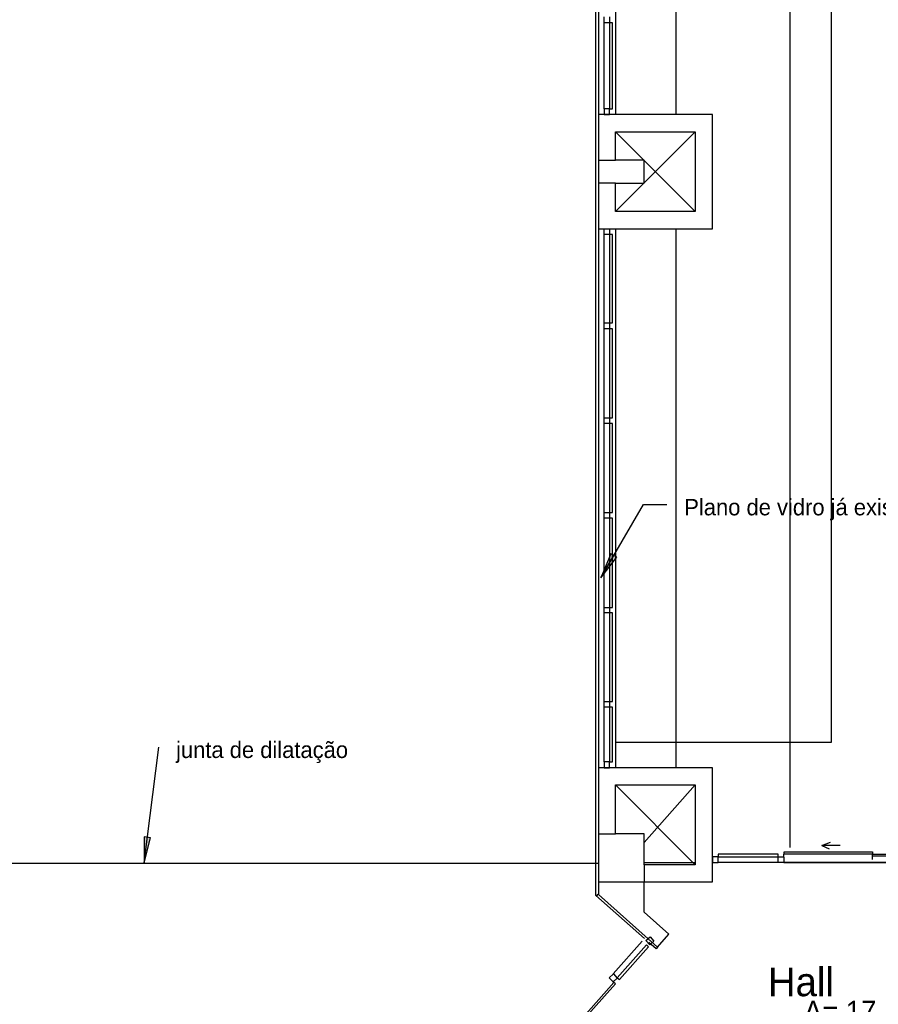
# Model space of a CAD drawing. Header units: millimetres. Extents: x 335 to 91596, y -1 to 84.
# Tile 78 of 87: x 379 to 389, y 43 to 54. Entities that reach past the tile are written whole.
import ezdxf

# ---------------------------------------------------------------- set-up
doc = ezdxf.new("R2010")
doc.units = ezdxf.units.MM
doc.header["$MEASUREMENT"] = 0
doc.styles.add('CenturyGothic', font='GOTHIC.TTF')

msp = doc.modelspace()

# ---------------------------------------------------------------- hatches: boundary and pattern name
at = {"linetype": 'Continuous'}
for points in [[(385.437, 47.9502), (385.623, 48.1892), (385.553, 48.2292), (385.437, 47.9502), (385.437, 47.9502)], [(380.13, 44.636), (380.207, 44.928), (380.13, 44.939), (380.13, 44.636), (380.13, 44.636)]]:
    msp.add_hatch(color=8, dxfattribs=at).paths.add_polyline_path(points)

# ---------------------------------------------------------------- linework, layer by layer
at = {"color": 7}
for p, q in [((388.114, 79.9312), (388.114, 46.0352)), ((387.637, 44.8142), (387.637, 79.7862)), ((385.381, 44.2572), (385.381, 76.2172)), ((385.41, 59.9652), (385.41, 53.3312)), ((385.608, 59.9652), (385.608, 53.3312)), ((386.313, 53.3312), (386.313, 59.9652)), ((385.475, 54.3982), (385.475, 54.4662)), ((385.54, 54.4662), (385.54, 54.3982)), ((385.54, 54.3982), (385.475, 54.3982)), ((385.475, 53.3982), (385.475, 54.3982)), ((385.575, 54.3982), (385.54, 54.3982)), ((385.54, 54.3982), (385.54, 53.3982)), ((385.575, 53.3982), (385.575, 54.3982)), ((385.41, 53.3312), (385.41, 52.0052)), ((386.737, 53.3312), (385.41, 53.3312)), ((385.54, 53.3982), (385.475, 53.3982)), ((385.475, 53.3982), (385.475, 53.3312)), ((385.475, 53.3312), (385.54, 53.3312)), ((385.54, 53.3982), (385.575, 53.3982)), ((385.54, 53.3312), (385.54, 53.3982)), ((386.737, 52.0052), (386.737, 53.3312)), ((385.608, 53.1322), (386.536, 53.1322)), ((385.608, 52.8012), (385.608, 53.1322)), ((385.608, 52.2042), (386.536, 53.1322)), ((385.608, 53.1322), (386.536, 52.2042)), ((386.536, 53.1322), (386.536, 52.2042)), ((385.41, 52.8012), (385.608, 52.8012)), ((385.941, 52.8012), (385.608, 52.8012)), ((385.941, 52.5352), (385.941, 52.8012)), ((385.608, 52.5352), (385.41, 52.5352)), ((385.608, 52.2042), (385.608, 52.5352)), ((385.608, 52.5352), (385.941, 52.5352)), ((386.536, 52.2042), (385.608, 52.2042)), ((385.41, 52.0052), (386.737, 52.0052)), ((385.41, 52.0052), (385.41, 45.7422)), ((385.475, 51.9382), (385.475, 52.0052)), ((385.475, 52.0052), (385.54, 52.0052)), ((385.54, 52.0052), (385.54, 51.9382)), ((385.608, 52.0052), (385.608, 45.7422)), ((386.313, 45.7422), (386.313, 52.0052)), ((385.54, 51.9382), (385.475, 51.9382)), ((385.475, 50.9102), (385.475, 51.9382)), ((385.575, 51.9382), (385.54, 51.9382)), ((385.54, 51.9382), (385.54, 50.9102)), ((385.575, 50.9102), (385.575, 51.9382)), ((385.475, 50.8432), (385.475, 50.9102)), ((385.475, 50.9102), (385.54, 50.9102)), ((385.54, 50.8432), (385.475, 50.8432)), ((385.475, 49.8082), (385.475, 50.8432)), ((385.54, 50.9102), (385.575, 50.9102)), ((385.54, 50.9102), (385.54, 50.8432)), ((385.575, 50.8432), (385.54, 50.8432)), ((385.54, 50.8432), (385.54, 49.8082)), ((385.575, 49.8082), (385.575, 50.8432)), ((385.475, 49.7422), (385.475, 49.8082)), ((385.475, 49.8082), (385.54, 49.8082)), ((385.54, 49.8082), (385.575, 49.8082)), ((385.54, 49.8082), (385.54, 49.7422)), ((385.54, 49.7422), (385.475, 49.7422)), ((385.475, 48.7072), (385.475, 49.7422)), ((385.575, 49.7422), (385.54, 49.7422)), ((385.54, 49.7422), (385.54, 48.7072)), ((385.575, 48.7072), (385.575, 49.7422)), ((385.437, 47.9502), (385.935, 48.7992)), ((385.935, 48.7992), (386.204, 48.7992)), ((385.475, 48.6402), (385.475, 48.7072)), ((385.475, 48.7072), (385.54, 48.7072)), ((385.54, 48.6402), (385.475, 48.6402)), ((385.475, 47.6052), (385.475, 48.6402)), ((385.54, 48.7072), (385.575, 48.7072)), ((385.54, 48.7072), (385.54, 48.6402)), ((385.575, 48.6402), (385.54, 48.6402)), ((385.54, 48.6402), (385.54, 47.6052)), ((385.575, 47.6052), (385.575, 48.6402)), ((385.553, 48.2292), (385.437, 47.9502)), ((385.437, 47.9502), (385.623, 48.1892)), ((385.623, 48.1892), (385.553, 48.2292)), ((385.475, 47.5402), (385.475, 47.6052)), ((385.475, 47.6052), (385.54, 47.6052)), ((385.54, 47.6052), (385.575, 47.6052)), ((385.54, 47.6052), (385.54, 47.5402)), ((385.54, 47.5402), (385.475, 47.5402)), ((385.475, 46.5122), (385.475, 47.5402)), ((385.575, 47.5402), (385.54, 47.5402)), ((385.54, 47.5402), (385.54, 46.5122)), ((385.575, 46.5122), (385.575, 47.5402)), ((385.475, 46.4462), (385.475, 46.5122)), ((385.475, 46.5122), (385.54, 46.5122)), ((385.54, 46.5122), (385.575, 46.5122)), ((385.54, 46.5122), (385.54, 46.4462)), ((385.54, 46.4462), (385.475, 46.4462)), ((385.475, 45.8092), (385.475, 46.4462)), ((385.575, 46.4462), (385.54, 46.4462)), ((385.54, 46.4462), (385.54, 45.8092)), ((385.575, 45.8092), (385.575, 46.4462)), ((388.114, 46.0352), (385.608, 46.0352)), ((380.13, 44.636), (380.301, 45.979)), ((385.54, 45.8092), (385.475, 45.8092)), ((385.475, 45.8092), (385.475, 45.7422)), ((385.54, 45.8092), (385.575, 45.8092)), ((385.54, 45.7422), (385.54, 45.8092)), ((386.737, 45.7422), (385.41, 45.7422)), ((385.41, 45.7422), (385.41, 44.2702)), ((385.475, 45.7422), (385.54, 45.7422)), ((386.737, 44.4162), (386.737, 45.7422)), ((385.608, 45.5432), (386.536, 45.5432)), ((385.608, 44.9732), (385.608, 45.5432)), ((385.608, 45.5432), (386.536, 44.6152)), ((386.536, 45.5432), (385.941, 44.8732)), ((386.536, 45.5432), (386.536, 44.6152)), ((385.41, 44.9732), (385.608, 44.9732)), ((385.941, 44.9732), (385.608, 44.9732)), ((385.941, 44.6152), (385.941, 44.9732)), ((380.207, 44.928), (380.13, 44.939)), ((380.13, 44.939), (380.13, 44.636)), ((380.13, 44.636), (380.207, 44.928)), ((388.008, 44.8392), (388.108, 44.8752)), ((387.498, 44.7392), (386.802, 44.7392)), ((386.802, 44.7392), (386.802, 44.7062)), ((387.498, 44.7062), (387.498, 44.7392)), ((387.565, 44.7152), (387.565, 44.7392)), ((387.565, 44.7152), (387.565, 44.7392)), ((387.57, 44.7392), (387.57, 44.7662)), ((387.57, 44.7662), (388.596, 44.7662)), ((388.596, 44.7392), (387.57, 44.7392)), ((388.008, 44.8392), (388.092, 44.7982)), ((388.22, 44.8392), (388.008, 44.8392)), ((388.596, 44.7662), (388.596, 44.7392)), ((388.596, 44.7152), (388.596, 44.7392)), ((388.596, 44.7392), (389.621, 44.7392)), ((366.556, 44.6342), (385.408, 44.6342)), ((385.941, 44.6422), (386.536, 44.6422)), ((386.802, 44.7072), (386.737, 44.7072)), ((386.737, 44.7072), (386.737, 44.6422)), ((386.737, 44.6422), (386.802, 44.6422)), ((386.802, 44.6422), (386.802, 44.7072)), ((386.802, 44.7062), (387.498, 44.7062)), ((387.498, 44.6422), (386.802, 44.6422)), ((387.498, 44.6422), (387.498, 44.7072)), ((387.498, 44.7072), (387.565, 44.7072)), ((387.565, 44.6422), (387.498, 44.6422)), ((387.565, 44.7072), (387.565, 44.6422)), ((389.621, 44.6422), (387.565, 44.6422)), ((387.565, 44.6422), (389.621, 44.6422)), ((388.592, 44.7152), (388.592, 44.6752)), ((389.621, 44.7152), (388.596, 44.7152)), ((386.536, 44.6152), (385.941, 44.6152)), ((385.941, 44.6152), (385.941, 44.4162)), ((385.41, 44.4162), (385.941, 44.4162)), ((385.941, 44.4162), (386.737, 44.4162)), ((385.941, 44.0652), (385.941, 44.4162)), ((385.946, 43.7562), (385.381, 44.2572)), ((385.405, 44.2732), (385.386, 44.2542)), ((385.405, 44.2732), (385.41, 44.2702)), ((385.41, 44.2702), (386.097, 43.6572)), ((386.23, 43.8062), (385.941, 44.0652)), ((385.919, 43.7282), (385.58, 43.3462)), ((385.963, 43.7342), (386.013, 43.7782)), ((386.006, 43.6842), (385.963, 43.7342)), ((386.08, 43.6362), (385.995, 43.7122)), ((386.055, 43.7282), (386.006, 43.6842)), ((386.013, 43.7782), (386.055, 43.7282)), ((386.097, 43.6572), (386.23, 43.8062)), ((385.967, 43.6842), (385.629, 43.3012)), ((385.655, 43.2812), (385.991, 43.6612)), ((385.991, 43.6612), (385.967, 43.6842)), ((386.097, 43.6572), (386.08, 43.6362)), ((385.535, 43.3012), (385.585, 43.3462)), ((385.58, 43.2532), (385.535, 43.3012)), ((385.56, 43.2752), (385.591, 43.2472)), ((385.591, 43.2472), (385.576, 43.2622)), ((385.629, 43.2972), (385.58, 43.2532)), ((385.585, 43.3462), (385.629, 43.2972)), ((385.629, 43.3012), (385.655, 43.2812)), ((385.591, 43.2472), (385.209, 42.8172)), ((385.227, 42.8012), (385.609, 43.2312)), ((385.609, 43.2312), (385.591, 43.2472))]:
    msp.add_line(p, q, dxfattribs=at)

# ---------------------------------------------------------------- texts
at = {"color": 7, "attachment_point": 7, "line_spacing_factor": 0.798, "style": 'CenturyGothic'}
for s, insert, char_height, width in [('Plano de vidro já existente', (386.408, 48.6172), 0.190662, 6.346408), ('junta de dilatação', (380.502, 45.7962), 0.190662, 4.52518), ('Hall', (387.379, 43.0822), 0.33343, 1.56929), ('A= 17.16 m²', (387.798, 42.7918), 0.238327, 3.757242)]:
    msp.add_mtext(s, dxfattribs=dict(at, insert=insert, char_height=char_height, width=width))

doc.saveas('drawing.dxf')
